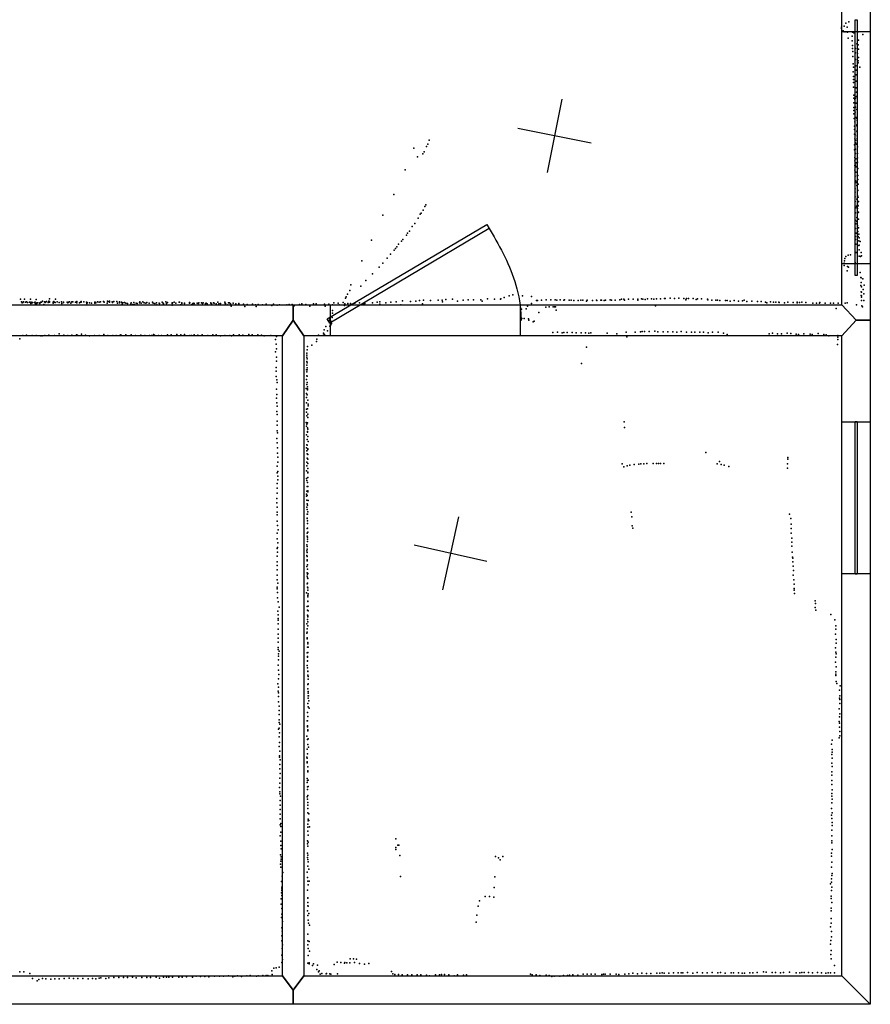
# Model space of a CAD drawing. Header units: millimetres. Extents: x -26529 to 19505, y -9255 to 34542.
# Tile 3 of 10: x -13637 to -9080, y -8166 to -2892. Entities that reach past the tile are written whole.
import ezdxf

# ---------------------------------------------------------------- set-up
doc = ezdxf.new("R2010")
doc.units = ezdxf.units.MM
for name, color, linetype in [('DOORS', 7, 'Continuous'), ('HWALLS', 32, 'Continuous'), ('P', 9, 'Continuous'), ('PANOS', 10, 'Continuous'), ('ROOMS', 1, 'Continuous'), ('WALLS', 3, 'Continuous'), ('WINDOWS', 6, 'Continuous')]:
    doc.layers.add(name, color=color, linetype=linetype)

# ---------------------------------------------------------------- blocks, each defined once
blk = doc.blocks.new('6-Fixed_46')
blk.add_lwpolyline([(-584.3, 5.9), (584.3, 5.9), (584.3, -6.8), (-584.3, -6.8), (-584.3, 5.9)])
blk = doc.blocks.new('8-Garage_43')
blk.add_lwpolyline([(-1369.95, 10.0018), (1370.02, 10.0018), (1370.02, -9.99825), (-1369.95, -9.99825), (-1369.95, 10.0018)])
blk = doc.blocks.new('1-Standard_3D')
for points in [[(-403.982, 5.64828), (253.382, 394.931), (263.573, 377.722), (-393.791, -11.5606), (-403.982, 5.64828)], [(263.573, 377.722), (275.367, 357.142), (283.15, 343.495), (290.844, 329.879), (298.429, 316.269), (305.882, 302.642), (313.184, 288.973), (320.313, 275.239), (327.249, 261.416), (333.971, 247.479), (340.456, 233.405), (346.686, 219.17), (352.638, 204.75), (358.291, 190.121), (363.626, 175.258), (368.62, 160.139), (373.253, 144.738), (377.503, 129.032), (381.351, 112.998), (384.774, 96.6102), (387.752, 79.8457), (390.265, 62.6802), (392.29, 45.0899), (393.807, 27.0508), (395.085, -0.90191)]]:
    blk.add_lwpolyline(points)

msp = doc.modelspace()

# ---------------------------------------------------------------- linework, layer by layer
at = {"layer": 'DOORS'}
for points in [[(-9232.9, -4199.6), (-9232.9, -2955), (-9080.5, -2955), (-9080.5, -4199.6), (-9232.9, -4199.6)], [(-10956, -4584.7), (-11972, -4584.7), (-11972, -4419.6), (-10956, -4419.6), (-10956, -4584.7)]]:
    msp.add_lwpolyline(points, dxfattribs=at)
at = {"layer": 'HWALLS'}
msp.add_lwpolyline([(-12115.8, -4584.7), (-12115.8, -8013.7), (-12173, -8089.9), (-12230.1, -8013.7), (-12230.1, -4584.7), (-12173, -4502.1), (-12115.8, -4584.7)], dxfattribs=at)
at = {"layer": 'P'}
for p in [(-9235, -2940), (-9234, -2933), (-9226, -2951), (-9220, -2926), (-9212, -2910), (-9205, -2932), (-9196, -2903), (-9220, -2958), (-9212, -2957), (-9202, -2959), (-9200, -2992), (-9177, -2980), (-9177, -3005), (-9176, -2959), (-9168, -2963), (-9145, -2957), (-9144, -3001), (-9121, -2972), (-9176, -3030), (-9176, -3047), (-9160, -3046), (-9153, -3021), (-9145, -3026), (-9143, -3050), (-9174, -3063), (-9174, -3089), (-9160, -3069), (-9160, -3105), (-9149, -3073), (-9143, -3094), (-9172, -3129), (-9171, -3146), (-9158, -3140), (-9156, -3163), (-9146, -3112), (-9146, -3124), (-9136, -3146), (-9172, -3171), (-9171, -3196), (-9170, -3213), (-9157, -3187), (-9170, -3229), (-9170, -3254), (-9157, -3222), (-9156, -3257), (-9169, -3296), (-9169, -3313), (-9163, -3320), (-9160, -3312), (-9155, -3280), (-9155, -3304), (-9169, -3338), (-9169, -3363), (-9160, -3360), (-9159, -3340), (-9154, -3339), (-9153, -3374), (-9168, -3379), (-9168, -3396), (-9167, -3421), (-9162, -3388), (-9156, -3416), (-9153, -3421), (-9166, -3463), (-9166, -3480), (-9163, -3439), (-9153, -3461), (-9152, -3456), (-9151, -3433), (-9165, -3505), (-9164, -3530), (-9162, -3509), (-9153, -3490), (-9151, -3492), (-9151, -3515), (-9151, -3529), (-11525, -3580), (-11457, -3571), (-11450, -3559), (-11443, -3538), (-9165, -3563), (-9160, -3552), (-9160, -3585), (-9159, -3538), (-9155, -3558), (-9151, -3538), (-9150, -3573), (-11506, -3626), (-11477, -3611), (-11470, -3600), (-9166, -3589), (-9163, -3630), (-9160, -3608), (-9158, -3637), (-9150, -3632), (-9149, -3609), (-9164, -3648), (-9164, -3673), (-9160, -3671), (-9157, -3659), (-9157, -3680), (-9149, -3655), (-9148, -3690), (-11573, -3697), (-9163, -3698), (-9161, -3731), (-9158, -3708), (-9151, -3729), (-9147, -3726), (-9160, -3756), (-9157, -3765), (-9152, -3780), (-9151, -3757), (-9147, -3749), (-9146, -3773), (-11633, -3828), (-9162, -3799), (-9162, -3816), (-9161, -3841), (-9150, -3804), (-9150, -3834), (-9147, -3807), (-9145, -3843), (-11467, -3892), (-11461, -3883), (-9161, -3866), (-9158, -3900), (-9155, -3891), (-9152, -3853), (-9150, -3874), (-9149, -3883), (-9146, -3889), (-9144, -3866), (-11692, -3940), (-11503, -3955), (-11491, -3934), (-11487, -3929), (-11475, -3913), (-9159, -3926), (-9152, -3952), (-9150, -3904), (-9149, -3928), (-9144, -3924), (-11534, -4000), (-11521, -3984), (-9160, -3968), (-9158, -3985), (-9153, -3973), (-9150, -3995), (-9148, -4005), (-9144, -3960), (-9143, -4007), (-11565, -4046), (-11559, -4036), (-11549, -4025), (-9159, -4010), (-9159, -4053), (-9157, -4036), (-9148, -4027), (-9145, -4053), (-9142, -4041), (-11753, -4073), (-11617, -4109), (-11607, -4095), (-11592, -4078), (-11584, -4069), (-9159, -4070), (-9158, -4095), (-9142, -4077), (-9142, -4102), (-9141, -4100), (-9140, -4061), (-9135, -4081), (-11651, -4148), (-11631, -4127), (-11624, -4118), (-9211, -4161), (-9199, -4154), (-9187, -4151), (-9157, -4139), (-9141, -4124), (-9141, -4124), (-9140, -4159), (-9133, -4161), (-9129, -4139), (-9127, -4157), (-11805, -4183), (-11712, -4218), (-11692, -4196), (-11669, -4169), (-9221, -4197), (-9221, -4209), (-9218, -4184), (-9217, -4171), (-9203, -4214), (-9198, -4217), (-9162, -4192), (-11748, -4253), (-9205, -4237), (-9134, -4246), (-11863, -4312), (-11809, -4319), (-11782, -4289), (-9131, -4273), (-9131, -4316), (-9129, -4274), (-9129, -4299), (-9129, -4299), (-9128, -4323), (-9121, -4281), (-9114, -4314), (-11889, -4377), (-11881, -4362), (-11869, -4342), (-11015, -4371), (-10996, -4366), (-10944, -4372), (-10895, -4375), (-9129, -4349), (-9129, -4369), (-9128, -4352), (-9127, -4372), (-9118, -4337), (-9116, -4361), (-13632, -4389), (-13627, -4404), (-13623, -4408), (-13621, -4407), (-13617, -4404), (-13611, -4389), (-13606, -4406), (-13600, -4404), (-13595, -4407), (-13584, -4405), (-13583, -4406), (-13579, -4390), (-13578, -4412), (-13575, -4405), (-13571, -4408), (-13569, -4407), (-13557, -4407), (-13554, -4405), (-13552, -4414), (-13548, -4391), (-13547, -4416), (-13546, -4409), (-13540, -4409), (-13530, -4409), (-13529, -4413), (-13523, -4406), (-13520, -4405), (-13514, -4400), (-13507, -4418), (-13505, -4403), (-13502, -4403), (-13500, -4407), (-13499, -4406), (-13493, -4402), (-13484, -4407), (-13481, -4400), (-13481, -4403), (-13478, -4402), (-13477, -4387), (-13477, -4406), (-13458, -4405), (-13458, -4410), (-13455, -4401), (-13455, -4406), (-13447, -4407), (-13445, -4389), (-13437, -4403), (-13425, -4407), (-13414, -4404), (-13411, -4412), (-13402, -4405), (-13402, -4407), (-13383, -4406), (-13379, -4408), (-13375, -4406), (-13370, -4404), (-13364, -4411), (-13357, -4403), (-13353, -4404), (-13339, -4405), (-13331, -4401), (-13331, -4408), (-13317, -4409), (-13311, -4406), (-13307, -4402), (-13307, -4406), (-13294, -4403), (-13279, -4406), (-13278, -4413), (-13276, -4407), (-13276, -4409), (-13264, -4409), (-13253, -4410), (-13234, -4406), (-13234, -4410), (-13232, -4405), (-13229, -4408), (-13220, -4404), (-13211, -4405), (-13204, -4404), (-13188, -4402), (-13184, -4405), (-13168, -4411), (-13166, -4400), (-13165, -4401), (-13156, -4399), (-13156, -4405), (-13141, -4403), (-13140, -4407), (-13132, -4401), (-13117, -4401), (-13114, -4410), (-13103, -4409), (-13102, -4404), (-13091, -4406), (-13089, -4414), (-13086, -4408), (-13084, -4409), (-13075, -4407), (-13069, -4410), (-13060, -4412), (-13041, -4414), (-13040, -4409), (-13031, -4418), (-13026, -4407), (-13022, -4417), (-13014, -4410), (-13007, -4413), (-12996, -4409), (-12994, -4403), (-12986, -4410), (-12978, -4404), (-12971, -4408), (-12962, -4411), (-12956, -4407), (-12944, -4411), (-12926, -4405), (-12922, -4410), (-12913, -4413), (-12904, -4408), (-12903, -4419), (-12890, -4410), (-12888, -4412), (-12874, -4406), (-12871, -4409), (-12867, -4414), (-12854, -4404), (-12850, -4412), (-12846, -4407), (-12821, -4413), (-12821, -4421), (-12820, -4409), (-12819, -4409), (-12810, -4406), (-12800, -4411), (-12783, -4406), (-12781, -4405), (-12776, -4419), (-12769, -4408), (-12768, -4413), (-12755, -4413), (-12754, -4410), (-12728, -4407), (-12728, -4411), (-12725, -4409), (-12717, -4420), (-12711, -4414), (-12709, -4412), (-12704, -4411), (-12703, -4413), (-12687, -4411), (-12681, -4413), (-12678, -4408), (-12664, -4409), (-12658, -4413), (-12655, -4408), (-12643, -4419), (-12641, -4412), (-12639, -4410), (-12633, -4414), (-12614, -4409), (-12613, -4411), (-12609, -4414), (-12599, -4409), (-12596, -4411), (-12585, -4414), (-12575, -4406), (-12570, -4414), (-12562, -4413), (-12538, -4406), (-12536, -4412), (-12535, -4413), (-12525, -4420), (-12519, -4409), (-12514, -4408), (-12508, -4414), (-12505, -4427), (-12494, -4411), (-12480, -4414), (-12463, -4412), (-12463, -4414), (-12438, -4416), (-12431, -4429), (-12418, -4417), (-12390, -4416), (-12374, -4419), (-12370, -4428), (-12359, -4417), (-12337, -4419), (-12316, -4416), (-12287, -4423), (-12278, -4416), (-12257, -4421), (-12246, -4419), (-12206, -4419), (-12194, -4417), (-12178, -4418), (-12167, -4425), (-12138, -4417), (-12125, -4415), (-12105, -4418), (-12083, -4426), (-12064, -4415), (-12049, -4414), (-12004, -4416), (-12000, -4427), (-11981, -4416), (-11961, -4419), (-11954, -4408), (-11931, -4410), (-11926, -4420), (-11905, -4407), (-11897, -4423), (-11895, -4415), (-11892, -4383), (-11880, -4413), (-11865, -4412), (-11841, -4410), (-11816, -4408), (-11794, -4418), (-11788, -4412), (-11747, -4408), (-11722, -4406), (-11708, -4416), (-11707, -4403), (-11675, -4408), (-11649, -4405), (-11620, -4403), (-11595, -4419), (-11586, -4398), (-11544, -4402), (-11515, -4399), (-11496, -4396), (-11479, -4414), (-11474, -4395), (-11436, -4396), (-11396, -4395), (-11374, -4394), (-11373, -4404), (-11354, -4391), (-11319, -4389), (-11292, -4399), (-11261, -4395), (-11235, -4393), (-11207, -4393), (-11167, -4392), (-11160, -4400), (-11131, -4388), (-11094, -4390), (-11062, -4390), (-11059, -4388), (-11042, -4380), (-10916, -4426), (-10895, -4412), (-10869, -4396), (-10864, -4397), (-10842, -4395), (-10817, -4392), (-10792, -4393), (-10779, -4430), (-10773, -4430), (-10768, -4393), (-10759, -4395), (-10741, -4393), (-10723, -4394), (-10719, -4392), (-10694, -4395), (-10683, -4394), (-10668, -4396), (-10645, -4397), (-10632, -4395), (-10621, -4395), (-10600, -4400), (-10597, -4395), (-10568, -4396), (-10548, -4394), (-10546, -4397), (-10524, -4395), (-10520, -4394), (-10506, -4396), (-10499, -4394), (-10474, -4392), (-10467, -4394), (-10448, -4394), (-10422, -4392), (-10414, -4390), (-10400, -4390), (-10398, -4394), (-10375, -4389), (-10351, -4390), (-10326, -4394), (-10325, -4390), (-10307, -4387), (-10299, -4389), (-10286, -4391), (-10274, -4388), (-10253, -4387), (-10241, -4389), (-10232, -4424), (-10226, -4387), (-10204, -4388), (-10183, -4386), (-10181, -4385), (-10180, -4385), (-10153, -4384), (-10129, -4386), (-10106, -4384), (-10080, -4385), (-10068, -4392), (-10066, -4386), (-10055, -4385), (-10029, -4386), (-10014, -4391), (-10007, -4388), (-9984, -4388), (-9953, -4390), (-9951, -4393), (-9929, -4394), (-9908, -4395), (-9899, -4395), (-9887, -4397), (-9857, -4396), (-9848, -4396), (-9832, -4399), (-9810, -4397), (-9787, -4400), (-9765, -4398), (-9757, -4395), (-9742, -4401), (-9715, -4400), (-9685, -4402), (-9666, -4401), (-9642, -4405), (-9635, -4408), (-9615, -4403), (-9599, -4405), (-9587, -4406), (-9570, -4405), (-9569, -4407), (-9540, -4408), (-9523, -4406), (-9494, -4407), (-9473, -4406), (-9473, -4408), (-9460, -4407), (-9447, -4406), (-9425, -4407), (-9389, -4410), (-9368, -4410), (-9352, -4410), (-9351, -4407), (-9322, -4410), (-9294, -4411), (-9278, -4410), (-9253, -4410), (-9216, -4410), (-9205, -4409), (-9155, -4419), (-9128, -4379), (-9127, -4396), (-9127, -4397), (-9126, -4424), (-9115, -4396), (-11962, -4450), (-11961, -4465), (-10953, -4475), (-10949, -4443), (-10924, -4441), (-10856, -4461), (-10819, -4432), (-10801, -4431), (-10766, -4431), (-10764, -4448), (-9263, -4440), (-9122, -4431), (-11997, -4535), (-11978, -4502), (-11976, -4493), (-11976, -4533), (-11971, -4527), (-11967, -4520), (-11966, -4509), (-11964, -4487), (-10948, -4492), (-10934, -4493), (-10911, -4495), (-10909, -4502), (-10887, -4511), (-10881, -4507), (-13621, -4583), (-13600, -4582), (-13571, -4583), (-13548, -4584), (-13523, -4585), (-13517, -4585), (-13502, -4583), (-13481, -4582), (-13451, -4583), (-13425, -4575), (-13401, -4582), (-13380, -4584), (-13358, -4582), (-13333, -4581), (-13327, -4582), (-13306, -4577), (-13285, -4582), (-13264, -4585), (-13237, -4584), (-13211, -4583), (-13186, -4579), (-13165, -4584), (-13138, -4584), (-13120, -4583), (-13103, -4584), (-13096, -4581), (-13068, -4581), (-13040, -4581), (-13016, -4584), (-12989, -4582), (-12967, -4583), (-12942, -4583), (-12931, -4584), (-12920, -4578), (-12915, -4582), (-12893, -4584), (-12878, -4583), (-12845, -4580), (-12825, -4580), (-12796, -4578), (-12773, -4580), (-12755, -4579), (-12725, -4583), (-12717, -4584), (-12702, -4580), (-12682, -4582), (-12659, -4580), (-12630, -4583), (-12602, -4581), (-12584, -4581), (-12561, -4586), (-12539, -4583), (-12512, -4584), (-12503, -4585), (-12491, -4580), (-12461, -4581), (-12442, -4582), (-12410, -4578), (-12392, -4580), (-12362, -4581), (-12342, -4582), (-12328, -4585), (-12291, -4584), (-12036, -4582), (-12009, -4571), (-12009, -4582), (-12006, -4554), (-12004, -4579), (-11989, -4559), (-10782, -4568), (-10756, -4566), (-10731, -4569), (-10723, -4567), (-10705, -4567), (-10678, -4568), (-10657, -4570), (-10630, -4570), (-10607, -4569), (-10588, -4571), (-10578, -4570), (-10490, -4571), (-10438, -4574), (-10389, -4566), (-10340, -4565), (-10311, -4564), (-10302, -4563), (-10291, -4562), (-10265, -4562), (-10234, -4561), (-10218, -4564), (-10190, -4564), (-10166, -4564), (-10138, -4564), (-10117, -4565), (-10093, -4563), (-10065, -4566), (-10038, -4565), (-10021, -4566), (-9993, -4566), (-9974, -4566), (-9949, -4569), (-9925, -4566), (-9895, -4566), (-9867, -4572), (-9848, -4578), (-9623, -4575), (-9605, -4572), (-9577, -4574), (-9556, -4575), (-9526, -4572), (-9507, -4573), (-9478, -4577), (-9465, -4579), (-9436, -4575), (-9403, -4576), (-9392, -4578), (-9360, -4573), (-9329, -4579), (-9317, -4581), (-9302, -4586), (-9255, -4584), (-13637, -4601), (-12267, -4605), (-12263, -4630), (-12261, -4589), (-12072, -4635), (-12048, -4615), (-12047, -4616), (-12045, -4603), (-10384, -4590), (-9256, -4632), (-9254, -4592), (-9254, -4606), (-12266, -4671), (-12262, -4656), (-12099, -4679), (-12099, -4689), (-12098, -4660), (-12095, -4643), (-10601, -4647), (-12262, -4700), (-12262, -4721), (-12099, -4700), (-12099, -4723), (-12099, -4743), (-12097, -4708), (-12097, -4730), (-10627, -4734), (-12264, -4755), (-12263, -4774), (-12101, -4767), (-12099, -4778), (-12097, -4757), (-12097, -4767), (-12263, -4804), (-12260, -4822), (-12258, -4835), (-12100, -4819), (-12099, -4800), (-12099, -4846), (-12098, -4801), (-12097, -4835), (-12262, -4872), (-12259, -4899), (-12102, -4868), (-12101, -4895), (-12098, -4902), (-12096, -4859), (-12096, -4875), (-12095, -4869), (-12261, -4920), (-12259, -4945), (-12101, -4915), (-12100, -4944), (-12094, -4931), (-12092, -4952), (-12259, -4991), (-12258, -4963), (-12258, -5007), (-12100, -4979), (-12100, -4994), (-12095, -4977), (-12094, -5005), (-12091, -4961), (-12258, -5042), (-12102, -5049), (-12099, -5014), (-12099, -5058), (-12096, -5052), (-12093, -5023), (-10399, -5046), (-12258, -5094), (-12257, -5064), (-12256, -5105), (-12100, -5069), (-12100, -5115), (-12096, -5098), (-12095, -5078), (-12095, -5102), (-12094, -5086), (-10397, -5077), (-12259, -5136), (-12258, -5159), (-12097, -5140), (-12094, -5125), (-12092, -5151), (-12256, -5186), (-12256, -5214), (-12101, -5185), (-12099, -5170), (-12099, -5201), (-12098, -5172), (-12097, -5218), (-12094, -5195), (-12094, -5221), (-12093, -5191), (-9962, -5210), (-12255, -5236), (-12255, -5263), (-12099, -5262), (-12097, -5240), (-12094, -5269), (-12093, -5247), (-10409, -5271), (-10321, -5273), (-10310, -5272), (-10294, -5271), (-10277, -5270), (-10243, -5270), (-10226, -5269), (-10215, -5269), (-10204, -5270), (-10186, -5269), (-9900, -5271), (-9889, -5259), (-9524, -5271), (-9523, -5237), (-9522, -5247), (-12258, -5284), (-12257, -5320), (-12255, -5313), (-12100, -5309), (-12099, -5281), (-12094, -5320), (-12093, -5297), (-12093, -5315), (-10401, -5287), (-10383, -5281), (-10368, -5279), (-10346, -5274), (-9880, -5275), (-9864, -5279), (-9839, -5285), (-9524, -5295), (-12258, -5376), (-12255, -5356), (-12254, -5337), (-12100, -5349), (-12099, -5361), (-12095, -5371), (-12094, -5344), (-12258, -5401), (-12257, -5428), (-12099, -5417), (-12097, -5393), (-12094, -5421), (-12093, -5392), (-12093, -5416), (-12260, -5480), (-12259, -5456), (-12101, -5433), (-12100, -5445), (-12099, -5465), (-12097, -5440), (-12092, -5467), (-12258, -5503), (-12258, -5530), (-12099, -5504), (-12098, -5486), (-12097, -5516), (-12095, -5492), (-12094, -5529), (-10362, -5530), (-12258, -5578), (-12257, -5545), (-12098, -5540), (-12098, -5563), (-12098, -5564), (-12096, -5577), (-12095, -5540), (-10358, -5555), (-9513, -5541), (-9507, -5564), (-12257, -5642), (-12256, -5601), (-12253, -5625), (-12098, -5643), (-12097, -5618), (-12095, -5591), (-12095, -5615), (-12094, -5638), (-10357, -5604), (-10353, -5616), (-9505, -5595), (-9504, -5618), (-9504, -5643), (-12257, -5673), (-12255, -5694), (-12097, -5659), (-12096, -5674), (-12096, -5688), (-12095, -5664), (-9501, -5669), (-9501, -5691), (-12257, -5725), (-12256, -5719), (-12256, -5744), (-12099, -5705), (-12099, -5737), (-12098, -5714), (-12098, -5729), (-12098, -5746), (-9500, -5713), (-9499, -5745), (-12258, -5796), (-12257, -5765), (-12099, -5762), (-12098, -5768), (-12098, -5785), (-12098, -5791), (-9497, -5771), (-9496, -5777), (-9495, -5796), (-12258, -5839), (-12257, -5815), (-12099, -5821), (-12096, -5813), (-12096, -5835), (-9494, -5819), (-9492, -5842), (-12257, -5868), (-12257, -5892), (-12097, -5855), (-12097, -5872), (-12096, -5862), (-12095, -5881), (-12094, -5858), (-12094, -5886), (-9493, -5867), (-9491, -5893), (-12258, -5932), (-12257, -5940), (-12255, -5911), (-12097, -5914), (-12095, -5910), (-12095, -5931), (-12093, -5935), (-12093, -5947), (-9489, -5916), (-9489, -5939), (-9488, -5948), (-12256, -5960), (-12256, -5988), (-12253, -6011), (-12100, -5962), (-12093, -5977), (-12093, -5984), (-12093, -6006), (-12093, -6008), (-12092, -5967), (-9486, -5965), (-9375, -6005), (-12254, -6061), (-12248, -6038), (-12097, -6036), (-12095, -6055), (-12092, -6033), (-12091, -6058), (-9375, -6040), (-9374, -6020), (-9373, -6055), (-12253, -6109), (-12252, -6080), (-12252, -6099), (-12096, -6081), (-12096, -6105), (-12094, -6086), (-12093, -6091), (-9292, -6078), (-9270, -6107), (-12253, -6128), (-12253, -6156), (-12099, -6129), (-12097, -6155), (-12094, -6118), (-12094, -6139), (-9266, -6156), (-9265, -6138), (-12253, -6205), (-12252, -6183), (-12099, -6178), (-12098, -6173), (-12098, -6203), (-12098, -6206), (-12097, -6208), (-9267, -6183), (-9264, -6212), (-12253, -6227), (-12253, -6255), (-12252, -6266), (-12247, -6274), (-12096, -6253), (-12094, -6229), (-12094, -6235), (-12092, -6254), (-9267, -6257), (-9264, -6231), (-12251, -6288), (-12251, -6302), (-12251, -6321), (-12097, -6284), (-12096, -6326), (-12096, -6328), (-12095, -6303), (-12095, -6307), (-12093, -6282), (-9266, -6280), (-9266, -6307), (-9264, -6289), (-12252, -6349), (-12250, -6377), (-12098, -6351), (-12095, -6363), (-12093, -6381), (-9267, -6334), (-9264, -6358), (-12251, -6422), (-12249, -6400), (-12093, -6384), (-12093, -6403), (-12092, -6410), (-12092, -6425), (-9266, -6386), (-9266, -6397), (-9265, -6405), (-12254, -6449), (-12251, -6468), (-12094, -6453), (-12094, -6476), (-12092, -6450), (-9264, -6437), (-9259, -6448), (-9246, -6484), (-9242, -6461), (-12252, -6488), (-12250, -6498), (-12250, -6517), (-12092, -6490), (-12092, -6500), (-12092, -6513), (-12092, -6527), (-12090, -6514), (-9245, -6526), (-9244, -6513), (-9244, -6534), (-12251, -6546), (-12247, -6569), (-12093, -6555), (-12091, -6573), (-12089, -6540), (-12087, -6579), (-9248, -6583), (-9244, -6555), (-12248, -6613), (-12248, -6642), (-12247, -6593), (-12096, -6603), (-12093, -6624), (-9246, -6626), (-9244, -6610), (-12251, -6692), (-12248, -6687), (-12247, -6657), (-12243, -6665), (-12097, -6648), (-12096, -6680), (-12095, -6647), (-12095, -6674), (-12094, -6696), (-9247, -6652), (-9246, -6661), (-9246, -6682), (-12248, -6733), (-12246, -6712), (-12099, -6729), (-12095, -6748), (-12093, -6701), (-12092, -6745), (-9248, -6739), (-9244, -6705), (-9243, -6728), (-12248, -6785), (-12245, -6764), (-12097, -6800), (-12094, -6774), (-12090, -6788), (-9288, -6773), (-9285, -6752), (-9285, -6801), (-12246, -6842), (-12245, -6836), (-12244, -6811), (-12242, -6856), (-12099, -6843), (-12097, -6848), (-12095, -6825), (-9286, -6828), (-9285, -6815), (-9284, -6847), (-12244, -6904), (-12243, -6881), (-12097, -6867), (-12097, -6872), (-12094, -6894), (-9286, -6874), (-9285, -6893), (-12244, -6954), (-12241, -6929), (-12097, -6956), (-12094, -6920), (-12093, -6915), (-9286, -6921), (-9286, -6939), (-12245, -7004), (-12243, -6981), (-12097, -6978), (-12096, -7002), (-12095, -6968), (-12092, -6966), (-12091, -7000), (-9286, -6968), (-9286, -6988), (-12244, -7039), (-12243, -7028), (-12240, -7052), (-12097, -7054), (-12096, -7016), (-12096, -7067), (-12094, -7047), (-9287, -7052), (-9286, -7037), (-9285, -7018), (-12242, -7075), (-12241, -7100), (-12094, -7086), (-12094, -7100), (-12093, -7100), (-12093, -7117), (-9288, -7117), (-9287, -7087), (-9285, -7068), (-12242, -7147), (-12241, -7122), (-12094, -7140), (-12089, -7146), (-9288, -7153), (-9287, -7170), (-9285, -7141), (-12242, -7173), (-12241, -7205), (-12239, -7213), (-12238, -7198), (-12094, -7201), (-12094, -7218), (-12092, -7174), (-12091, -7184), (-12088, -7182), (-12085, -7216), (-9285, -7209), (-9284, -7193), (-12241, -7263), (-12238, -7244), (-12094, -7238), (-12092, -7261), (-9287, -7234), (-9286, -7263), (-12239, -7292), (-12239, -7316), (-12096, -7290), (-12095, -7307), (-12094, -7319), (-12091, -7298), (-11623, -7279), (-11622, -7327), (-11612, -7314), (-11606, -7314), (-9287, -7290), (-9287, -7301), (-12240, -7365), (-12236, -7334), (-12236, -7376), (-12096, -7357), (-12096, -7380), (-12094, -7368), (-11622, -7337), (-11601, -7369), (-11088, -7374), (-11072, -7381), (-11049, -7374), (-9289, -7373), (-9288, -7357), (-9284, -7337), (-12240, -7416), (-12239, -7399), (-12238, -7431), (-12236, -7389), (-12094, -7390), (-12093, -7426), (-12091, -7403), (-11064, -7393), (-9289, -7432), (-9286, -7405), (-12231, -7480), (-12228, -7460), (-12097, -7458), (-12095, -7486), (-12088, -7442), (-11598, -7482), (-11092, -7484), (-9287, -7477), (-9285, -7465), (-12235, -7509), (-12232, -7538), (-12093, -7507), (-12091, -7527), (-12087, -7507), (-11095, -7540), (-9293, -7521), (-9289, -7511), (-9288, -7494), (-9287, -7538), (-12235, -7569), (-12233, -7547), (-12233, -7584), (-12232, -7557), (-12096, -7555), (-11143, -7588), (-11121, -7589), (-11097, -7592), (-9290, -7587), (-9288, -7557), (-12236, -7601), (-12236, -7630), (-12094, -7597), (-12093, -7595), (-12093, -7620), (-12093, -7639), (-12091, -7640), (-11182, -7641), (-11174, -7611), (-9291, -7599), (-9287, -7621), (-12233, -7683), (-12232, -7653), (-12095, -7665), (-12094, -7690), (-12088, -7680), (-11188, -7688), (-9291, -7651), (-9290, -7666), (-12235, -7702), (-12230, -7722), (-12091, -7715), (-12090, -7731), (-12084, -7743), (-11192, -7726), (-9293, -7752), (-9291, -7732), (-9290, -7707), (-12233, -7756), (-12232, -7800), (-12231, -7774), (-12093, -7791), (-9289, -7777), (-9289, -7805), (-12233, -7827), (-12230, -7847), (-12093, -7826), (-12093, -7847), (-12086, -7829), (-9294, -7844), (-9292, -7824), (-12233, -7902), (-12231, -7868), (-12092, -7904), (-12091, -7867), (-12085, -7882), (-9292, -7899), (-9290, -7878), (-12232, -7943), (-12230, -7926), (-12094, -7946), (-12087, -7944), (-12087, -7950), (-12068, -7958), (-12064, -7950), (-12041, -7957), (-11952, -7953), (-11937, -7941), (-11917, -7943), (-11897, -7946), (-11896, -7942), (-11885, -7944), (-11868, -7944), (-11866, -7922), (-11849, -7923), (-11844, -7943), (-11833, -7925), (-11817, -7947), (-11790, -7951), (-11766, -7947), (-9290, -7922), (-9272, -7958), (-13636, -7992), (-13614, -7992), (-13582, -8001), (-12692, -8016), (-12594, -8016), (-12566, -8016), (-12546, -8016), (-12519, -8014), (-12484, -8016), (-12471, -8014), (-12421, -8014), (-12402, -8012), (-12368, -8016), (-12359, -8014), (-12334, -8012), (-12317, -8012), (-12307, -8012), (-12286, -7987), (-12285, -8006), (-12276, -7973), (-12263, -7970), (-12248, -7968), (-12045, -7979), (-12036, -7993), (-12032, -7986), (-12027, -8004), (-12019, -8001), (-11996, -8002), (-11994, -8001), (-11976, -8003), (-11970, -8005), (-11935, -8002), (-11645, -7990), (-11639, -8003), (-11627, -8006), (-11608, -8006), (-11588, -8009), (-11559, -8009), (-11536, -8008), (-11508, -8008), (-11489, -8008), (-11457, -8010), (-11441, -8013), (-11409, -8008), (-11389, -8009), (-11378, -8007), (-11362, -8007), (-11338, -8008), (-11310, -8013), (-11291, -8008), (-11259, -8010), (-11244, -8008), (-10901, -8004), (-10891, -8008), (-10871, -8009), (-10850, -8011), (-10817, -8010), (-10801, -8011), (-10774, -8015), (-10744, -8015), (-10724, -8012), (-10703, -8012), (-10691, -8010), (-10674, -8008), (-10648, -8010), (-10619, -8005), (-10598, -8005), (-10576, -8004), (-10554, -8004), (-10518, -8006), (-10509, -8005), (-10501, -8004), (-10474, -8005), (-10442, -8005), (-10428, -8006), (-10396, -8005), (-10374, -8002), (-10352, -8000), (-10327, -8003), (-10305, -8000), (-10280, -8001), (-10257, -8001), (-10224, -7999), (-10208, -8000), (-10195, -7997), (-10184, -7999), (-10159, -7999), (-10135, -7998), (-10110, -7997), (-10094, -7998), (-10085, -7997), (-10060, -7996), (-10031, -7999), (-10008, -7995), (-9980, -7997), (-9954, -7997), (-9927, -7996), (-9898, -7997), (-9883, -7996), (-9858, -8000), (-9826, -7998), (-9814, -7997), (-9786, -7997), (-9767, -8000), (-9755, -7999), (-9726, -7998), (-9709, -7998), (-9686, -7996), (-9653, -7993), (-9638, -7994), (-9606, -7996), (-9588, -7995), (-9562, -7997), (-9545, -7996), (-9513, -7994), (-9478, -7997), (-9458, -7997), (-9447, -7995), (-9434, -7995), (-9412, -7995), (-9390, -7997), (-9364, -7996), (-9342, -7997), (-9318, -8000), (-9306, -7998), (-9293, -7997), (-9272, -7997), (-13568, -8027), (-13543, -8041), (-13535, -8034), (-13514, -8028), (-13497, -8030), (-13471, -8031), (-13448, -8029), (-13425, -8029), (-13399, -8028), (-13372, -8026), (-13349, -8027), (-13326, -8027), (-13298, -8028), (-13270, -8029), (-13247, -8027), (-13229, -8029), (-13212, -8026), (-13202, -8025), (-13176, -8027), (-13159, -8025), (-13132, -8022), (-13106, -8023), (-13081, -8023), (-13059, -8023), (-13033, -8021), (-13013, -8025), (-12983, -8022), (-12956, -8022), (-12937, -8023), (-12906, -8020), (-12888, -8026), (-12866, -8020), (-12850, -8021), (-12838, -8021), (-12818, -8020), (-12785, -8020), (-12767, -8021), (-12743, -8019), (-12712, -8020), (-12669, -8018), (-12646, -8018), (-12623, -8019), (-12496, -8019), (-12449, -8017), (-10786, -8018)]:
    msp.add_point(p, dxfattribs=at)
at = {"layer": 'PANOS'}
for points in [[(-10733.3, -3317.8), (-10811.2, -3710.1)], [(-10576.1, -3552.9), (-10968.4, -3475)], [(-11285.8, -5555), (-11372.5, -5945.5)], [(-11133.9, -5793.6), (-11524.4, -5706.9)]]:
    msp.add_lwpolyline(points, dxfattribs=at)
at = {"layer": 'ROOMS'}
for points in [[(-14605, -2755.9), (-18180, -2755.9), (-18180, -4419.6), (-15227.3, -4419.6), (-12173, -4419.6), (-9232.9, -4419.6), (-9232.9, -2755.9), (-13436.6, -2755.9), (-14605, -2755.9)], [(-15170.1, -8013.7), (-12230.1, -8013.7), (-12230.1, -4584.7), (-15170.1, -4584.7), (-15170.1, -8013.7)], [(-12115.8, -8013.7), (-9232.9, -8013.7), (-9232.9, -4584.7), (-12115.8, -4584.7), (-12115.8, -8013.7)]]:
    msp.add_lwpolyline(points, close=True, dxfattribs=at)
at = {"layer": 'WALLS'}
for points in [[(-9232.9, -4419.6), (-9232.9, -2755.9), (-9156.7, -2654.3), (-9080.5, -2603.5), (-9080.5, -4502.1), (-9156.7, -4502.1), (-9232.9, -4419.6)], [(-12230.1, -4584.7), (-15170.1, -4584.7), (-15227.3, -4502.1), (-15227.3, -4419.6), (-12173, -4419.6), (-12173, -4502.1), (-12230.1, -4584.7)], [(-9232.9, -4584.7), (-12115.8, -4584.7), (-12173, -4502.1), (-12173, -4419.6), (-9232.9, -4419.6), (-9156.7, -4502.1), (-9232.9, -4584.7)], [(-9232.9, -8013.7), (-9232.9, -4584.7), (-9156.7, -4502.1), (-9080.5, -4502.1), (-9080.5, -8166.1), (-9156.7, -8089.9), (-9232.9, -8013.7)], [(-15170.1, -8013.7), (-12230.1, -8013.7), (-12173, -8089.9), (-12173, -8166.1), (-15227.3, -8166.1), (-15227.3, -8089.9), (-15170.1, -8013.7)], [(-12115.8, -8013.7), (-9232.9, -8013.7), (-9156.7, -8089.9), (-9080.5, -8166.1), (-12173, -8166.1), (-12173, -8089.9), (-12115.8, -8013.7)]]:
    msp.add_lwpolyline(points, dxfattribs=at)
at = {"layer": 'WINDOWS'}
msp.add_lwpolyline([(-9232.9, -5859.5), (-9232.9, -5046.7), (-9080.5, -5046.7), (-9080.5, -5859.5), (-9232.9, -5859.5)], dxfattribs=at)

# ---------------------------------------------------------------- block references
at = {"layer": 'DOORS'}
for name, p, xscale, yscale, rotation in [('8-Garage_43', (-9156.7, -3577.3), -0.5, -0.5, 90), ('1-Standard_3D', (-11464, -4502.1), -1.3, -1.3, 180)]:
    msp.add_blockref(name, p, dxfattribs=dict(at, xscale=xscale, yscale=yscale, rotation=rotation))
at = {"layer": 'WINDOWS', "xscale": 0.7, "yscale": 0.8, "rotation": 90}
msp.add_blockref('6-Fixed_46', (-9156.7, -5453.1), dxfattribs=at)

doc.saveas('drawing.dxf')
